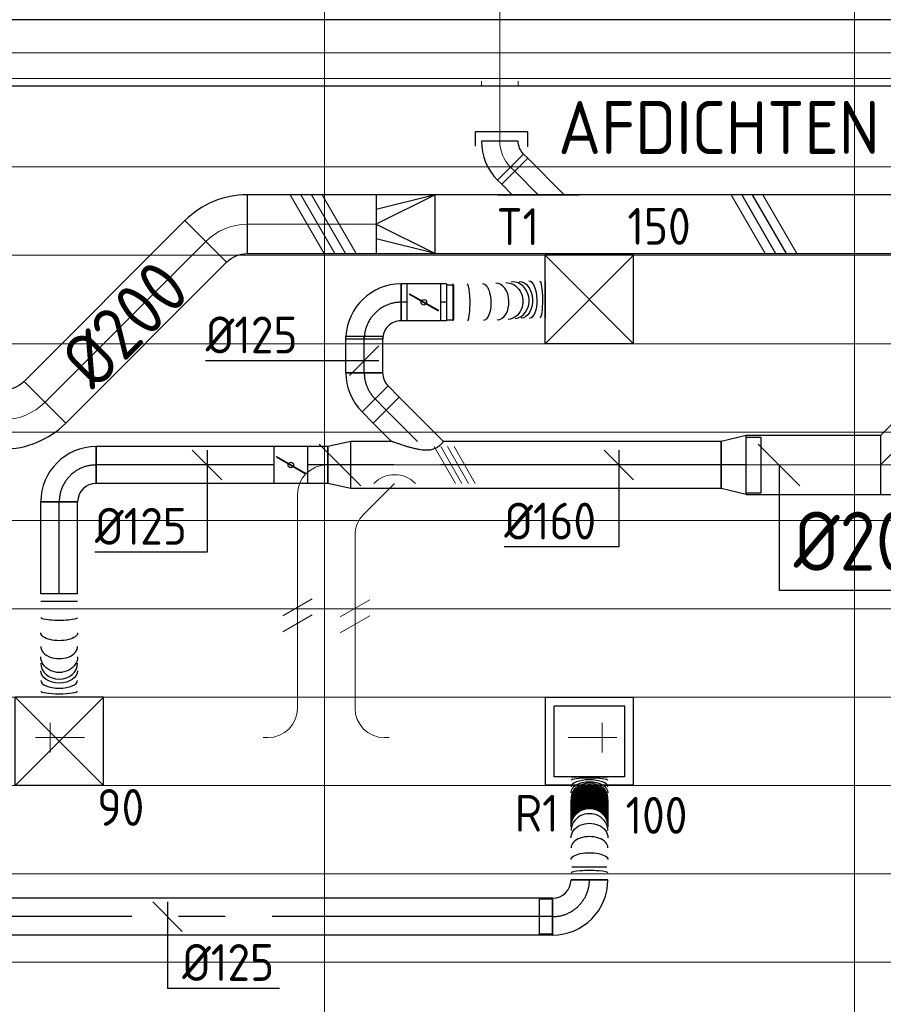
# Model space of a CAD drawing. Header units: millimetres. Extents: x -72412 to 16313, y -1015 to 52998.
# Tile 31 of 64: x -62158 to -59226, y 46487 to 49829. Entities that reach past the tile are written whole.
import ezdxf
from ezdxf.enums import TextEntityAlignment as Align

# ---------------------------------------------------------------- set-up
doc = ezdxf.new("R2010")
doc.units = ezdxf.units.MM
doc.header["$LTSCALE"] = 50
doc.linetypes.add('CENTER2', pattern=[28.575, 19.05, -3.175, 3.175, -3.175])
for name, color, linetype in [('4plfd', 254, 'Continuous'), ('WL570---_RETOUR', 100, 'Continuous'), ('WL570---_RETOUR_HL', 1, 'Continuous'), ('WL570---_RETOUR_RST', 3, 'Continuous'), ('WL570---_RETOUR_RST_HL', 1, 'Continuous'), ('WL570---_TOEVOER', 200, 'Continuous'), ('WL570---_TOEVOER_HL', 1, 'Continuous'), ('WL570---_TOEVOER_RST', 200, 'Continuous'), ('WL570---_TOEVOER_RST_HL', 1, 'Continuous'), ('WM570---_RETOUR', 2, 'Continuous'), ('WM570---_RETOUR_PR', 2, 'Continuous'), ('WM570---_RETOUR_RST_PR', 1, 'Continuous'), ('WM570---_TOEVOER', 2, 'Continuous'), ('WM570---_TOEVOER_PR', 2, 'Continuous'), ('WM570---_TOEVOER_RST_PR', 1, 'Continuous')]:
    doc.layers.add(name, color=color, linetype=linetype)
for name, color, linetype, lineweight in [('WL570---_BESTAAND-HARTLIJN', 161, 'Continuous', 0), ('WL570---_BESTAAND-MAATVOERING', 161, 'Continuous', 0), ('WL570---_BESTAAND-RETOUR', 140, 'Continuous', 0), ('WL570---_BESTAAND-TOEVOER', 180, 'Continuous', 0), ('WL570---_DEMONTEREN', 10, 'Continuous', 0)]:
    doc.layers.add(name, color=color, linetype=linetype, lineweight=lineweight)
doc.layers.get('WL570---_DEMONTEREN').off()
doc.styles.add('BURO-025', font='ISO96.shx', dxfattribs={"height": 125})
doc.styles.add('MAATVOERING', font='ISO')

# ---------------------------------------------------------------- blocks, each defined once
blk = doc.blocks.new('Groep-44')
at = {"color": 8, "linetype": 'Continuous', "lineweight": 13}
for p, q in [((-73154.9, 48099.1), (-11882.7, 48099.1)), ((-73154.9, 47799.1), (-11882.7, 47799.1)), ((-73154.9, 47499.1), (-11882.7, 47499.1)), ((-73154.9, 47199.1), (-11882.7, 47199.1)), ((-73154.9, 46899.1), (-11882.7, 46899.1)), ((-73154.9, 46599.1), (-11882.7, 46599.1)), ((-73154.9, 46299.1), (-11882.7, 46299.1)), ((-73154.9, 45999.1), (-11882.7, 45999.1)), ((-73154.9, 45699.1), (-11882.7, 45699.1)), ((-73154.9, 45399.1), (-11882.7, 45399.1)), ((-73154.9, 45099.1), (-11882.7, 45099.1))]:
    blk.add_line(p, q, dxfattribs=at)
blk = doc.blocks.new('Groep-50')
at = {"color": 8, "linetype": 'Continuous', "lineweight": 13}
for p, q in [((-63854.9, 50199.1), (-63854.9, 43299.1)), ((-62054.9, 50199.1), (-62054.9, 43299.1))]:
    blk.add_line(p, q, dxfattribs=at)
at = {"color": 8}
blk.add_blockref('Groep-44', (0, 0), dxfattribs=at)
blk = doc.blocks.new('Block plafond 5e verd')
at = {"layer": '4plfd'}
blk.add_blockref('Groep-50', (73304.9, -19149.1), dxfattribs=at)
blk = doc.blocks.new('KARO')
for p, q in [((1, 0.5), (0, 0.5)), ((0, -0.5), (1, -0.5))]:
    blk.add_line(p, q)
at = {"invisible_edges": 15}
blk.add_3dface([(0, 0.5), (0, -0.5), (1, -0.5), (1, 0.5)], dxfattribs=at)
at = {"layer": 'WL570---_BESTAAND-HARTLIJN'}
blk.add_line((0, 0), (1, 0), dxfattribs=at)
blk = doc.blocks.new('OSV1251000460G')
blk.add_lwpolyline([(0, -62.5), (46.7, -50), (46.7, 50), (0, 62.5)], close=True)
at = {"layer": 'WL570---_BESTAAND-HARTLIJN'}
blk.add_line((0, 0), (46.7, 0), dxfattribs=at)
blk = doc.blocks.new('OZA1250100045L')
blk.add_lwpolyline([(-70.7, 0), (-106.1, 35.4), (-35.4, 106.1), (70.7, 0)])
at = {"layer": 'WL570---_BESTAAND-HARTLIJN'}
blk.add_line((0, 0), (-70.7, 70.7), dxfattribs=at)
at = {"layer": 'WL570---_BESTAAND-TOEVOER'}
blk.add_arc((0, 70.7), 100, 225, 315, dxfattribs=at)
blk = doc.blocks.new('OBO10000045H')
blk.add_lwpolyline([(50, -41.4, 0.198912), (6.1, 64.6), (-64.6, -6.1, -0.198912), (-50, -41.4)], format="xyb", close=True)
at = {"invisible_edges": 15}
for points in [[(-61.7, -9.3), (14.9, 55), (6.1, 64.6), (-64.6, -6.1)], [(-59, -12.7), (22.9, 44.6), (14.9, 55), (-61.7, -9.3)], [(-56.7, -16.4), (29.9, 33.6), (22.9, 44.6), (-59, -12.7)], [(-54.7, -20.3), (35.9, 22), (29.9, 33.6), (-56.7, -16.4)], [(-53, -24.3), (41, 9.9), (35.9, 22), (-54.7, -20.3)], [(-51.7, -28.5), (44.9, -2.6), (41, 9.9), (-53, -24.3)], [(-50.8, -32.7), (47.7, -15.4), (44.9, -2.6), (-51.7, -28.5)], [(-50.2, -37.1), (49.4, -28.3), (47.7, -15.4), (-50.8, -32.7)], [(-50, -41.4), (50, -41.4), (49.4, -28.3), (-50.2, -37.1)]]:
    blk.add_3dface(points, dxfattribs=at)
at = {"layer": 'WL570---_BESTAAND-HARTLIJN'}
blk.add_arc((-100, -41.4), 100, 0, 45, dxfattribs=at)
blk = doc.blocks.new('MVLINE')
blk.add_line((35.4, -35.4), (-35.4, 35.4))
blk = doc.blocks.new('OBO10000090ZE')
blk.add_lwpolyline([(-50, 0), (50, 0), (50, 100, 1), (-50, 100)], format="xyb", close=True)
at = {"layer": 'WL570---_BESTAAND-HARTLIJN'}
for points in [[(0, 0), (0, 150)], [(-50, 100), (50, 100)]]:
    blk.add_lwpolyline(points, dxfattribs=at)
blk = doc.blocks.new('OBO10000090L')
blk.add_lwpolyline([(50, 0, 0.414214), (-100, 150), (-100, 50, -0.414214), (-50, 0)], format="xyb", close=True)
at = {"invisible_edges": 15}
for points in [[(-91.3, 49.2), (-74, 147.7), (-100, 150), (-100, 50)], [(-82.9, 47), (-48.7, 141), (-74, 147.7), (-91.3, 49.2)], [(-75, 43.3), (-25, 129.9), (-48.7, 141), (-82.9, 47)], [(-67.9, 38.3), (-3.6, 114.9), (-25, 129.9), (-75, 43.3)], [(-61.7, 32.1), (14.9, 96.4), (-3.6, 114.9), (-67.9, 38.3)], [(-56.7, 25), (29.9, 75), (14.9, 96.4), (-61.7, 32.1)], [(-53, 17.1), (41, 51.3), (29.9, 75), (-56.7, 25)], [(-50.8, 8.7), (47.7, 26), (41, 51.3), (-53, 17.1)], [(-50, 0), (50, 0), (47.7, 26), (-50.8, 8.7)]]:
    blk.add_3dface(points, dxfattribs=at)
at = {"layer": 'WL570---_BESTAAND-HARTLIJN'}
blk.add_arc((-100, 0), 100, 0, 90, dxfattribs=at)
blk = doc.blocks.new('OBO10000090R')
blk.add_lwpolyline([(150, -100, 0.414214), (0, 50), (0, -50, -0.414214), (50, -100)], format="xyb", close=True)
at = {"invisible_edges": 15}
for points in [[(8.7, -50.8), (26, 47.7), (0, 50), (0, -50)], [(17.1, -53), (51.3, 41), (26, 47.7), (8.7, -50.8)], [(25, -56.7), (75, 29.9), (51.3, 41), (17.1, -53)], [(32.1, -61.7), (96.4, 14.9), (75, 29.9), (25, -56.7)], [(38.3, -67.9), (114.9, -3.6), (96.4, 14.9), (32.1, -61.7)], [(43.3, -75), (129.9, -25), (114.9, -3.6), (38.3, -67.9)], [(47, -82.9), (141, -48.7), (129.9, -25), (43.3, -75)], [(49.2, -91.3), (147.7, -74), (141, -48.7), (47, -82.9)], [(50, -100), (150, -100), (147.7, -74), (49.2, -91.3)]]:
    blk.add_3dface(points, dxfattribs=at)
at = {"layer": 'WL570---_BESTAAND-HARTLIJN'}
blk.add_arc((0, -100), 100, 0, 90, dxfattribs=at)
blk = doc.blocks.new('VRO200200002002000H')
at = {"layer": 'WL570---_TOEVOER'}
for p, q in [((0, 100), (200, 50)), ((0, -100), (200, -50))]:
    blk.add_line(p, q, dxfattribs=at)
blk.add_lwpolyline([(0, 100), (0, -100), (200, -100), (200, 100)], close=True, dxfattribs=at)
blk.add_lwpolyline([(0, -100), (0, -100), (200, 0), (0, 100)], dxfattribs=at)
blk = doc.blocks.new('OTS20020020000H')
blk.add_lwpolyline([(-150, -100), (150, -100), (150, 100), (100, 150), (-100, 150), (-150, 100)], close=True)
at = {"layer": 'WL570---_BESTAAND-HARTLIJN'}
blk.add_line((-150, 0), (150, 0), dxfattribs=at)
at = {"layer": 'WL570---_BESTAAND-RETOUR'}
blk.add_lwpolyline([(-150, 0), (0, 150), (150, 0)], dxfattribs=at)
blk = doc.blocks.new('KARH')
for p, q in [((1, 0.5), (0, 0.5)), ((0, -0.5), (1, -0.5))]:
    blk.add_line(p, q)
at = {"invisible_edges": 15}
blk.add_3dface([(0, 0.5), (0, -0.5), (1, -0.5), (1, 0.5)], dxfattribs=at)
blk = doc.blocks.new('OSV20012501390G')
blk.add_lwpolyline([(0, -100), (140, -62.5), (140, 62.5), (0, 100)], close=True)
at = {"layer": 'WL570---_BESTAAND-HARTLIJN'}
blk.add_line((0, 0), (140, 0), dxfattribs=at)
blk = doc.blocks.new('OAF12500045L')
blk.add_line((-138.4, 0), (138.4, 0))
blk.add_lwpolyline([(-88.4, 0), (-123.7, 35.4), (-35.4, 123.7), (88.4, 0)])
at = {"layer": 'WL570---_BESTAAND-HARTLIJN'}
blk.add_line((-79.5, 79.5), (0, 0), dxfattribs=at)
blk = doc.blocks.new('OBO12500045H')
blk.add_lwpolyline([(62.5, -51.8, 0.198912), (7.6, 80.8), (-80.8, -7.6, -0.198912), (-62.5, -51.8)], format="xyb", close=True)
at = {"invisible_edges": 15}
for points in [[(-77.1, -11.6), (18.6, 68.7), (7.6, 80.8), (-80.8, -7.6)], [(-73.8, -15.9), (28.6, 55.8), (18.6, 68.7), (-77.1, -11.6)], [(-70.9, -20.5), (37.4, 42), (28.6, 55.8), (-73.8, -15.9)], [(-68.4, -25.4), (44.9, 27.5), (37.4, 42), (-70.9, -20.5)], [(-66.3, -30.4), (51.2, 12.4), (44.9, 27.5), (-68.4, -25.4)], [(-64.6, -35.6), (56.1, -3.2), (51.2, 12.4), (-66.3, -30.4)], [(-63.4, -40.9), (59.7, -19.2), (56.1, -3.2), (-64.6, -35.6)], [(-62.7, -46.3), (61.8, -35.4), (59.7, -19.2), (-63.4, -40.9)], [(-62.5, -51.8), (62.5, -51.8), (61.8, -35.4), (-62.7, -46.3)]]:
    blk.add_3dface(points, dxfattribs=at)
at = {"layer": 'WL570---_BESTAAND-HARTLIJN'}
blk.add_arc((-125, -51.8), 125, 0, 45, dxfattribs=at)
blk = doc.blocks.new('RB45DO')
blk.add_lwpolyline([(0.707107, 0.5), (0, 0.5), (0, -0.5), (0.707107, -0.5, 0.133256), (0.835518, -0.465158, 0.106756), (0.957107, -0.353553, 0.082828), (1.032249, -0.198077, 0.071352), (1.06066, 0, 0.071352), (1.032249, 0.198077, 0.082828), (0.957107, 0.353553, 0.106756), (0.835518, 0.465158, 0.133256)], format="xyb", close=True)
at = {"layer": 'WL570---_BESTAAND-HARTLIJN'}
blk.add_line((0, 0), (1.06066, 0), dxfattribs=at)
blk = doc.blocks.new('OBO12500045N')
at = {"xscale": 125, "yscale": 125, "zscale": 125}
blk.add_blockref('RB45DO', (0, 0), dxfattribs=at)
blk = doc.blocks.new('RB45UP')
blk.add_lwpolyline([(0, -0.5), (0.707107, -0.5), (0.707107, 0.5), (0, 0.5, -0.133256), (0.128411, 0.465158, -0.106756), (0.25, 0.353553, -0.082828), (0.325143, 0.198077, -0.071352), (0.353553, 0, -0.071352), (0.325143, -0.198077, -0.082828), (0.25, -0.353553, -0.106756), (0.128411, -0.465158, -0.133256)], format="xyb", close=True)
at = {"layer": 'WL570---_BESTAAND-HARTLIJN'}
blk.add_line((0, 0), (0.707107, 0), dxfattribs=at)
blk = doc.blocks.new('OBO12500045O')
at = {"xscale": 125, "yscale": 125, "zscale": 125}
blk.add_blockref('RB45UP', (0, 0), dxfattribs=at)
blk = doc.blocks.new('OBO20000045H')
blk.add_lwpolyline([(100, -82.8, 0.198912), (12.1, 129.3), (-129.3, -12.1, -0.198912), (-100, -82.8)], format="xyb", close=True)
at = {"invisible_edges": 15}
for points in [[(-123.4, -18.6), (29.8, 110), (12.1, 129.3), (-129.3, -12.1)], [(-118.1, -25.5), (45.7, 89.2), (29.8, 110), (-123.4, -18.6)], [(-113.4, -32.8), (59.8, 67.2), (45.7, 89.2), (-118.1, -25.5)], [(-109.4, -40.6), (71.9, 43.9), (59.8, 67.2), (-113.4, -32.8)], [(-106, -48.6), (81.9, 19.8), (71.9, 43.9), (-109.4, -40.6)], [(-103.4, -57), (89.8, -5.2), (81.9, 19.8), (-106, -48.6)], [(-101.5, -65.5), (95.4, -30.7), (89.8, -5.2), (-103.4, -57)], [(-100.4, -74.1), (98.9, -56.7), (95.4, -30.7), (-101.5, -65.5)], [(-100, -82.8), (100, -82.8), (98.9, -56.7), (-100.4, -74.1)]]:
    blk.add_3dface(points, dxfattribs=at)
at = {"layer": 'WL570---_BESTAAND-HARTLIJN'}
blk.add_arc((-200, -82.8), 200, 0, 45, dxfattribs=at)
blk = doc.blocks.new('UISO')
for p, q in [((0, 0.18), (1, 0.757)), ((0, 0), (1, 0.577))]:
    blk.add_line(p, q)
at = {"layer": 'WL570---_BESTAAND-TOEVOER'}
for p, q in [((0, 0.36), (1, 0.937)), ((0, -0.18), (1, 0.397))]:
    blk.add_line(p, q, dxfattribs=at)
blk = doc.blocks.new('*U277')
at = {"color": 0, "ltscale": 10}
for p, q in [((150, 150, -2500), (-150, 150, -2500)), ((-150, -150, -2500), (-150, 150, -2500)), ((150, -150, -2500), (-150, 150, -2500)), ((-150, -150, -2500), (150, 150, -2500)), ((150, -150, -2500), (150, 150, -2500)), ((150, -150, -2500), (-150, -150, -2500))]:
    blk.add_line(p, q, dxfattribs=at)
at = {"layer": 'WL570---_TOEVOER_RST_HL', "linetype": 'CENTER2'}
blk.add_circle((0, 0, -2500), 0.075, dxfattribs=at)
at = {"layer": 'WL570---_TOEVOER_RST', "color": 2, "style": 'BURO-025'}
for tag in ['MC', 'Q']:
    blk.add_attdef(tag, text='', height=125, dxfattribs=at).set_placement((0, 0), align=Align.MIDDLE)
at = {"layer": 'WM570---_TOEVOER_RST_PR', "color": 2, "style": 'BURO-025'}
blk.add_attdef('POSNR', text='', height=125, dxfattribs=at).set_placement((0, 0), align=Align.MIDDLE)
blk = doc.blocks.new('*U317')
at = {"color": 0, "ltscale": 10}
for p, q in [((0, 80, -2700), (1257.2, 80, -2700)), ((0, -80, -2700), (0, 80, -2700)), ((1257.2, 80, -2700), (1257.2, -80, -2700)), ((0, -80, -2700), (942.4, -80, -2700)), ((1119.2, -80, -2700), (1257.2, -80, -2700))]:
    blk.add_line(p, q, dxfattribs=at)
at = {"layer": 'WL570---_TOEVOER_HL', "linetype": 'CENTER2'}
blk.add_line((0, 0, -2700), (1257.2, 0, -2700), dxfattribs=at)
at = {"layer": 'WM570---_TOEVOER_PR', "color": 2, "style": 'BURO-025'}
blk.add_attdef('POSNR', text='', height=125, dxfattribs=at).set_placement((0, 0), align=Align.MIDDLE)
blk = doc.blocks.new('*U318')
at = {"color": 0, "ltscale": 10}
for p, q in [((0, 62.5, -2700), (53.9, 62.5, -2700)), ((0, -62.5, -2700), (0, 62.5, -2700)), ((53.9, 62.5, -2700), (53.9, -62.5, -2700)), ((0, -62.5, -2700), (53.9, -62.5, -2700))]:
    blk.add_line(p, q, dxfattribs=at)
at = {"layer": 'WL570---_TOEVOER_HL', "linetype": 'CENTER2'}
blk.add_line((0, 0, -2700), (53.9, 0, -2700), dxfattribs=at)
at = {"layer": 'WM570---_TOEVOER_PR', "color": 2, "style": 'BURO-025'}
blk.add_attdef('POSNR', text='', height=125, dxfattribs=at).set_placement((0, 0), align=Align.MIDDLE)
blk = doc.blocks.new('*U319')
at = {"color": 0, "ltscale": 10}
for p, q in [((-51.8, -62.5, -2700), (-51.8, 62.5, -2700)), ((80.8, 7.6, -2700), (-7.6, -80.8, -2700))]:
    blk.add_line(p, q, dxfattribs=at)
for radius in [187.6, 62.6]:
    blk.add_arc((-51.8, -125.1, -2700), radius, 45, 90, dxfattribs=at)
at = {"layer": 'WL570---_TOEVOER_HL', "linetype": 'CENTER2'}
blk.add_arc((-51.8, -125.1, -2700), 125.1, 45, 90, dxfattribs=at)
at = {"layer": 'WM570---_TOEVOER_PR', "color": 2, "style": 'BURO-025'}
blk.add_attdef('POSNR', text='', height=125, dxfattribs=at).set_placement((0, 0), align=Align.MIDDLE)
blk = doc.blocks.new('*U320')
at = {"color": 0, "ltscale": 10}
for p, q in [((0, 62.5, -2700), (123.9, 62.5, -2700)), ((0, -62.5, -2700), (0, 62.5, -2700)), ((123.9, 62.5, -2700), (123.9, -62.5, -2700)), ((0, -62.5, -2700), (123.9, -62.5, -2700))]:
    blk.add_line(p, q, dxfattribs=at)
at = {"layer": 'WL570---_TOEVOER_HL', "linetype": 'CENTER2'}
blk.add_line((0, 0, -2700), (123.9, 0, -2700), dxfattribs=at)
at = {"layer": 'WM570---_TOEVOER_PR', "color": 2, "style": 'BURO-025'}
blk.add_attdef('POSNR', text='', height=125, dxfattribs=at).set_placement((0, 0), align=Align.MIDDLE)
blk = doc.blocks.new('*U321')
at = {"color": 0, "ltscale": 10}
for p, q in [((0, 95, -2700), (-49.5, 95, -2700)), ((-49.5, -95, -2700), (-49.5, 95, -2700)), ((-49.5, -95, -2700), (-49.5, 95, -2700)), ((0, 100, -2700), (85.2, 80, -2700)), ((0, 100, -2700), (0, -100, -2700)), ((85.2, 80, -2700), (85.2, -80, -2700)), ((0, -95, -2700), (-49.5, -95, -2700)), ((0, -100, -2700), (85.2, -80, -2700))]:
    blk.add_line(p, q, dxfattribs=at)
at = {"layer": 'WL570---_TOEVOER_HL', "linetype": 'CENTER2'}
blk.add_line((0, 0, -2700), (85.2, 0, -2700), dxfattribs=at)
for centre in [(0, 0, -2700), (85.2, 0, -2700)]:
    blk.add_circle(centre, 0.075, dxfattribs=at)
at = {"layer": 'WM570---_TOEVOER_PR', "color": 2, "style": 'BURO-025'}
blk.add_attdef('POSNR', text='', height=125, dxfattribs=at).set_placement((0, 0), align=Align.MIDDLE)
blk = doc.blocks.new('*U322')
at = {"color": 0, "ltscale": 10}
for p, q in [((0, 88.4, -2700), (62.1, 150.4, -2700)), ((62.1, 150.4, -2700), (150.4, 62.1, -2700)), ((0, -88.4, -2700), (150.4, 62.1, -2700))]:
    blk.add_line(p, q, dxfattribs=at)
blk.add_spline([(-0.3, -88.2, -2700), (-1, -87.6, -2700), (-2.2, -86.6, -2700), (-3.9, -85.1, -2700), (-6, -83.3, -2700), (-8.4, -81, -2700), (-11.1, -78.2, -2700), (-14.1, -75, -2700), (-17.1, -71.2, -2700), (-20.1, -66.9, -2700), (-23, -61.9, -2700), (-25.5, -56.2, -2700), (-27.7, -49.8, -2700), (-29.2, -42.6, -2700), (-30, -34.4, -2700), (-30, -25.5, -2700), (-29.2, -15.8, -2700), (-27.7, -5.5, -2700), (-25.5, 5.1, -2700), (-23, 15.9, -2700), (-20.1, 26.6, -2700), (-17.1, 37, -2700), (-14.1, 46.8, -2700), (-11.1, 55.9, -2700), (-8.4, 64.1, -2700), (-6, 71.3, -2700), (-3.9, 77.3, -2700), (-2.2, 82.1, -2700), (-1, 85.6, -2700), (-0.3, 87.7, -2700), (0, 88.4, -2700)], degree=3, dxfattribs=at)
at = {"layer": 'WL570---_TOEVOER_HL', "linetype": 'CENTER2'}
blk.add_line((0, 0, -2700), (106.3, 106.3, -2700), dxfattribs=at)
at = {"layer": 'WM570---_TOEVOER_PR', "color": 2, "style": 'BURO-025'}
blk.add_attdef('POSNR', text='', height=125, dxfattribs=at).set_placement((0, 0), align=Align.MIDDLE)
blk = doc.blocks.new('*U323')
at = {"color": 0, "ltscale": 10}
for p, q in [((-62.5, 125, -2700), (62.5, 125, -2700)), ((-125, -62.5, -2700), (-125, 62.5, -2700))]:
    blk.add_line(p, q, dxfattribs=at)
for radius, end in [(62.5, 0), (187.5, 357.1233)]:
    blk.add_arc((-125, 125, -2700), radius, 270, end, dxfattribs=at)
at = {"layer": 'WL570---_TOEVOER_HL', "linetype": 'CENTER2'}
blk.add_arc((-125, 125, -2700), 125, 270, 0, dxfattribs=at)
at = {"layer": 'WM570---_TOEVOER_PR', "color": 2, "style": 'BURO-025'}
blk.add_attdef('POSNR', text='', height=125, dxfattribs=at).set_placement((0, 0), align=Align.MIDDLE)
blk = doc.blocks.new('*U324')
at = {"ltscale": 10}
for p, q in [((-77.3, 59.4, -2700), (-100.8, 59.4, -2700)), ((-100.8, -59.4, -2700), (-100.8, 59.4, -2700)), ((-56.4, 62.5, -2700), (56.4, 62.5, -2700)), ((-56.4, -62.5, -2700), (-56.4, 62.5, -2700)), ((56.4, 62.5, -2700), (56.4, -62.5, -2700)), ((-49.4, 27.3, -2700), (-48.4, 29.1, -2700)), ((48.4, -29.1, -2700), (-49.4, 27.3, -2700)), ((49.4, -27.3, -2700), (-48.4, 29.1, -2700)), ((48.4, -29.1, -2700), (49.4, -27.3, -2700)), ((-77.3, -59.4, -2700), (-100.8, -59.4, -2700)), ((-56.4, -62.5, -2700), (56.4, -62.5, -2700))]:
    blk.add_line(p, q, dxfattribs=at)
blk.add_circle((0, 0, -2700), 9.41, dxfattribs=at)
at = {"layer": 'WL570---_TOEVOER', "color": 2, "style": 'BURO-025'}
blk.add_attdef('I', text='', height=125, dxfattribs=at).set_placement((0, 0), align=Align.MIDDLE)
at = {"layer": 'WM570---_TOEVOER_PR', "color": 2, "style": 'BURO-025'}
blk.add_attdef('POSNR', text='', height=125, dxfattribs=at).set_placement((0, 0), align=Align.MIDDLE)
blk = doc.blocks.new('*U325')
at = {"color": 0, "ltscale": 10}
for p, q in [((0, 62.5, -2700), (20.9, 62.5, -2700)), ((20.9, 62.5, -2700), (20.9, -62.5, -2700)), ((0, -62.5, -2700), (20.9, -62.5, -2700))]:
    blk.add_line(p, q, dxfattribs=at)
at = {"layer": 'WL570---_TOEVOER_HL', "linetype": 'CENTER2'}
blk.add_line((0, 0, -2700), (20.9, 0, -2700), dxfattribs=at)
at = {"layer": 'WM570---_TOEVOER_PR', "color": 2, "style": 'BURO-025'}
blk.add_attdef('POSNR', text='', height=125, dxfattribs=at).set_placement((0, 0), align=Align.MIDDLE)
blk = doc.blocks.new('*U326')
at = {"color": 0, "ltscale": 10}
for p, q in [((0, 80, -2700), (78.2, 62.5, -2700)), ((0, 80, -2700), (0, -80, -2700)), ((78.2, 62.5, -2700), (78.2, -62.5, -2700)), ((0, -80, -2700), (78.2, -62.5, -2700))]:
    blk.add_line(p, q, dxfattribs=at)
at = {"layer": 'WL570---_TOEVOER_HL', "linetype": 'CENTER2'}
blk.add_line((0, 0, -2700), (78.2, 0, -2700), dxfattribs=at)
for centre in [(0, 0, -2700), (78.2, 0, -2700)]:
    blk.add_circle(centre, 0.075, dxfattribs=at)
at = {"layer": 'WM570---_TOEVOER_PR', "color": 2, "style": 'BURO-025'}
blk.add_attdef('POSNR', text='', height=125, dxfattribs=at).set_placement((0, 0), align=Align.MIDDLE)
blk = doc.blocks.new('*U327')
at = {"color": 0, "ltscale": 10}
for p, q in [((-125, -62.5, -2700), (-125, 62.5, -2700)), ((62.5, -125, -2700), (-62.5, -125, -2700))]:
    blk.add_line(p, q, dxfattribs=at)
for radius in [187.5, 62.5]:
    blk.add_arc((-125, -125, -2700), radius, 0, 90, dxfattribs=at)
at = {"layer": 'WL570---_TOEVOER_HL', "linetype": 'CENTER2'}
blk.add_arc((-125, -125, -2700), 125, 0, 90, dxfattribs=at)
at = {"layer": 'WM570---_TOEVOER_PR', "color": 2, "style": 'BURO-025'}
blk.add_attdef('POSNR', text='', height=125, dxfattribs=at).set_placement((0, 0), align=Align.MIDDLE)
blk = doc.blocks.new('*U328')
at = {"color": 0, "ltscale": 10}
for p, q in [((0, 62.5, -2700), (69.1, 62.5, -2700)), ((0, -62.5, -2700), (0, 62.5, -2700)), ((0, -62.5, -2700), (69.1, -62.5, -2700))]:
    blk.add_line(p, q, dxfattribs=at)
at = {"layer": 'WL570---_TOEVOER_HL', "linetype": 'CENTER2'}
blk.add_line((0, 0, -2700), (69.1, 0, -2700), dxfattribs=at)
at = {"layer": 'WM570---_TOEVOER_PR', "color": 2, "style": 'BURO-025'}
blk.add_attdef('POSNR', text='', height=125, dxfattribs=at).set_placement((0, 0), align=Align.MIDDLE)
blk = doc.blocks.new('*U329')
at = {"ltscale": 10}
for p, q in [((-56.4, 62.5, -2700), (56.4, 62.5, -2700)), ((-56.4, -62.5, -2700), (-56.4, 62.5, -2700)), ((56.4, 62.5, -2700), (56.4, -62.5, -2700)), ((-49.4, 27.3, -2700), (-48.4, 29.1, -2700)), ((48.4, -29.1, -2700), (-49.4, 27.3, -2700)), ((49.4, -27.3, -2700), (-48.4, 29.1, -2700)), ((48.4, -29.1, -2700), (49.4, -27.3, -2700)), ((-56.4, -62.5, -2700), (56.4, -62.5, -2700))]:
    blk.add_line(p, q, dxfattribs=at)
blk.add_circle((0, 0, -2700), 9.41, dxfattribs=at)
at = {"layer": 'WL570---_TOEVOER', "color": 2, "style": 'BURO-025'}
blk.add_attdef('I', text='', height=125, dxfattribs=at).set_placement((0, 0), align=Align.MIDDLE)
at = {"layer": 'WM570---_TOEVOER_PR', "color": 2, "style": 'BURO-025'}
blk.add_attdef('POSNR', text='', height=125, dxfattribs=at).set_placement((0, 0), align=Align.MIDDLE)
blk = doc.blocks.new('*U330')
at = {"color": 0, "ltscale": 10}
for p, q in [((0, 62.5, -2700), (605, 62.5, -2700)), ((605, 62.5, -2700), (605, -62.5, -2700)), ((0, -62.5, -2700), (605, -62.5, -2700))]:
    blk.add_line(p, q, dxfattribs=at)
at = {"layer": 'WL570---_TOEVOER_HL', "linetype": 'CENTER2'}
blk.add_line((0, 0, -2700), (605, 0, -2700), dxfattribs=at)
at = {"layer": 'WM570---_TOEVOER_PR', "color": 2, "style": 'BURO-025'}
blk.add_attdef('POSNR', text='', height=125, dxfattribs=at).set_placement((0, 0), align=Align.MIDDLE)
blk = doc.blocks.new('*U331')
at = {"color": 0, "ltscale": 10}
for p, q in [((0, 62.5, -2700), (312.2, 62.5, -2700)), ((0, -62.5, -2700), (0, 62.5, -2700)), ((312.2, 62.5, -2700), (312.2, -62.5, -2700)), ((0, -62.5, -2700), (312.2, -62.5, -2700))]:
    blk.add_line(p, q, dxfattribs=at)
at = {"layer": 'WL570---_TOEVOER_HL', "linetype": 'CENTER2'}
blk.add_line((0, 0, -2700), (312.2, 0, -2700), dxfattribs=at)
at = {"layer": 'WM570---_TOEVOER_PR', "color": 2, "style": 'BURO-025'}
blk.add_attdef('POSNR', text='', height=125, dxfattribs=at).set_placement((0, 0), align=Align.MIDDLE)
blk = doc.blocks.new('*U332')
at = {"color": 0, "ltscale": 10}
for p, q in [((0, 62.5, -2700), (0, -62.5, -2700)), ((26.5, 62.5, -2700), (26.5, -62.5, -2700)), ((350.9, 62.5, -2700), (350.9, -62.5, -2700))]:
    blk.add_line(p, q, dxfattribs=at)
for centre, major_axis, ratio, start_param, end_param in [((80.3, 0, -2700), (0, -62.5), 0.145697, 0, 3.141593), ((178.4, 0, -2700), (0, -62.5), 0.668921, 0, 3.141593), ((235.8, 0, -2700), (0, 62.5), 0.857248, 3.141593, 6.283185), ((293.8, 0, -2700), (0, 62.5), 0.424976, 3.141593, 6.283185)]:
    blk.add_ellipse(centre, major_axis=major_axis, ratio=ratio, start_param=start_param, end_param=end_param, dxfattribs=at)
at = {"color": 0, "ltscale": 10, "extrusion": (0, 0, -1)}
for centre, major_axis, ratio, start_param, end_param in [((132.6, 0, -2700), (0, 62.5), 0.424976, 0, 3.141593), ((213.7, 0, -2700), (0, 62.5), 0.857248, 0, 3.141593), ((261.1, 0, -2700), (0, -62.5), 0.668921, 3.141593, 6.283185), ((331.3, 0, -2700), (0, -62.5), 0.145697, 3.141593, 6.283185)]:
    blk.add_ellipse(centre, major_axis=major_axis, ratio=ratio, start_param=start_param, end_param=end_param, dxfattribs=at)
at = {"layer": 'WM570---_TOEVOER_PR', "color": 2, "style": 'BURO-025'}
blk.add_attdef('POSNR', text='', height=125, dxfattribs=at).set_placement((0, 0), align=Align.MIDDLE)
blk = doc.blocks.new('*U333')
at = {"color": 0, "ltscale": 10}
for p, q in [((0, 62.5, -2700), (20.9, 62.5, -2700)), ((0, -62.5, -2700), (0, 62.5, -2700)), ((0, -62.5, -2700), (20.9, -62.5, -2700))]:
    blk.add_line(p, q, dxfattribs=at)
at = {"layer": 'WL570---_TOEVOER_HL', "linetype": 'CENTER2'}
blk.add_line((0, 0, -2700), (20.9, 0, -2700), dxfattribs=at)
at = {"layer": 'WM570---_TOEVOER_PR', "color": 2, "style": 'BURO-025'}
blk.add_attdef('POSNR', text='', height=125, dxfattribs=at).set_placement((0, 0), align=Align.MIDDLE)
blk = doc.blocks.new('*U334')
at = {"color": 0, "ltscale": 10}
for p, q in [((222, 69, -2700), (219.4, 68.7, -2700)), ((334.8, 71.9, -2700), (334.8, -53.1, -2700)), ((0, 62.5, -2700), (0, -62.5, -2700)), ((21.3, 62.5, -2700), (21.3, -62.5, -2700)), ((171.9, -60.3, -2700), (172.7, -60.2, -2700))]:
    blk.add_line(p, q, dxfattribs=at)
at = {"color": 0, "ltscale": 10, "extrusion": (0, 0, -1)}
for centre, major_axis, ratio, start_param, end_param in [((204.8, 4.2, -2700), (-5.3, 62.3), 0.86447, 0.023793, 3.165386), ((249.6, 7.9, -2700), (2.8, -62.4), 0.676547, 3.132919, 6.274511), ((316.2, 9.4, -2700), (0.4, -62.5), 0.147753, 3.140543, 6.282135), ((123.4, 0.8, -2700), (-1.4, 62.5), 0.4306, 0.003675, 3.145268)]:
    blk.add_ellipse(centre, major_axis=major_axis, ratio=ratio, start_param=start_param, end_param=end_param, dxfattribs=at)
at = {"color": 0, "ltscale": 10}
for centre, major_axis, ratio, start_param, end_param in [((226, 6.6, -2700), (-5.3, 62.3), 0.86447, 3.165386, 6.259392), ((280.6, 8.9, -2700), (-1.4, 62.5), 0.4306, 3.137918, 6.27951), ((70.3, 0, -2700), (0.4, -62.5), 0.147753, 0.00105, 3.142643), ((169.5, 2.2, -2700), (2.8, -62.4), 0.676547, 0.008674, 3.132919)]:
    blk.add_ellipse(centre, major_axis=major_axis, ratio=ratio, start_param=start_param, end_param=end_param, dxfattribs=at)
at = {"layer": 'WM570---_TOEVOER_PR', "color": 2, "style": 'BURO-025'}
blk.add_attdef('POSNR', text='', height=125, dxfattribs=at).set_placement((0, 0), align=Align.MIDDLE)
blk = doc.blocks.new('*U335')
at = {"layer": 'WM570---_TOEVOER', "color": 0, "ltscale": 10}
for p, q in [((50, -50), (-50, 50)), ((0, 50), (0, -278)), ((0, -278), (-389.3, -278))]:
    blk.add_line(p, q, dxfattribs=at)
at = {"layer": 'WM570---_TOEVOER', "color": 0, "style": 'BURO-025'}
blk.add_text('%%c160', height=125, dxfattribs=at).set_placement((-389.3, -253))
blk = doc.blocks.new('*U336')
at = {"layer": 'WM570---_TOEVOER', "color": 0, "ltscale": 10}
for p, q in [((50, -50), (-50, 50)), ((0, 50), (0, -295.7)), ((0, -295.7), (-380.4, -295.7))]:
    blk.add_line(p, q, dxfattribs=at)
at = {"layer": 'WM570---_TOEVOER', "color": 0, "style": 'BURO-025'}
blk.add_text('%%c125', height=125, dxfattribs=at).set_placement((-380.4, -270.7))
blk = doc.blocks.new('*U337')
at = {"layer": 'WM570---_TOEVOER', "color": 0, "ltscale": 10}
for p, q in [((-50, -50), (50, 50)), ((50, 0), (-538.5, 0))]:
    blk.add_line(p, q, dxfattribs=at)
at = {"layer": 'WM570---_TOEVOER', "color": 0, "style": 'BURO-025'}
blk.add_text('%%c125', height=125, dxfattribs=at).set_placement((-538.5, 25))
blk = doc.blocks.new('*U472')
at = {"color": 0, "ltscale": 10}
for p, q in [((149, 149, -150), (-149, 149, -150)), ((-149, -149, -150), (-149, 149, -150)), ((149, -149, -150), (149, 149, -150)), ((120, 120, -150), (-120, 120, -150)), ((-120, -120, -150), (-120, 120, -150)), ((120, -120, -150), (120, 120, -150)), ((120, -120, -150), (-120, -120, -150)), ((149, -149, -150), (-149, -149, -150))]:
    blk.add_line(p, q, dxfattribs=at)
at = {"layer": 'WL570---_RETOUR_RST_HL', "linetype": 'CENTER2'}
blk.add_circle((0, 0, -150), 0.075, dxfattribs=at)
at = {"layer": 'WL570---_RETOUR_RST', "color": 2, "style": 'BURO-025'}
for tag in ['MC', 'Q']:
    blk.add_attdef(tag, text='', height=125, dxfattribs=at).set_placement((0, 0), align=Align.MIDDLE)
at = {"layer": 'WM570---_RETOUR_RST_PR', "color": 2, "style": 'BURO-025'}
blk.add_attdef('POSNR', text='', height=125, dxfattribs=at).set_placement((0, 0), align=Align.MIDDLE)
blk = doc.blocks.new('*U490')
at = {"color": 0, "ltscale": 10}
for p, q in [((0, 62.5, -2700), (2136.9, 62.5, -2700)), ((0, -62.5, -2700), (0, 62.5, -2700)), ((2136.9, 62.5, -2700), (2136.9, -62.5, -2700)), ((0, -62.5, -2700), (2136.9, -62.5, -2700))]:
    blk.add_line(p, q, dxfattribs=at)
at = {"layer": 'WL570---_RETOUR_HL', "linetype": 'CENTER2'}
blk.add_line((0, 0, -2700), (2136.9, 0, -2700), dxfattribs=at)
at = {"layer": 'WM570---_RETOUR_PR', "color": 2, "style": 'BURO-025'}
blk.add_attdef('POSNR', text='', height=125, dxfattribs=at).set_placement((0, 0), align=Align.MIDDLE)
blk = doc.blocks.new('*U491')
at = {"layer": 'WM570---_RETOUR', "color": 0, "ltscale": 10}
for p, q in [((50, -50), (-50, 50)), ((0, 50), (0, -243.2)), ((0, -243.2), (380.4, -243.2))]:
    blk.add_line(p, q, dxfattribs=at)
at = {"layer": 'WM570---_RETOUR', "color": 0, "style": 'BURO-025'}
blk.add_text('%%c125', height=125, dxfattribs=at).set_placement((50, -218.2))
blk = doc.blocks.new('*U495')
at = {"color": 0, "ltscale": 10}
for p, q in [((-169.3, -59.375, -2700), (-169.3, 59.375, -2700)), ((-125, -62.5, -2700), (-125, 62.5, -2700)), ((62.5, -125, -2700), (-62.5, -125, -2700)), ((-59.375, -125, -2700), (-59.375, -169.3, -2700)), ((59.375, -125, -2700), (-59.375, -125, -2700)), ((59.375, -125, -2700), (59.375, -169.3, -2700)), ((59.375, -169.3, -2700), (-59.375, -169.3, -2700))]:
    blk.add_line(p, q, dxfattribs=at)
for radius in [187.5, 62.5]:
    blk.add_arc((-125, -125, -2700), radius, 0, 90, dxfattribs=at)
at = {"layer": 'WL570---_RETOUR_HL', "linetype": 'CENTER2'}
blk.add_arc((-125, -125, -2700), 125, 0, 90, dxfattribs=at)
at = {"layer": 'WM570---_RETOUR_PR', "color": 2, "style": 'BURO-025'}
blk.add_attdef('POSNR', text='', height=125, dxfattribs=at).set_placement((0, 0), align=Align.MIDDLE)
blk = doc.blocks.new('*U496')
at = {"color": 0, "ltscale": 10}
for p, q in [((0, -62.5, -2700), (0, 62.5, -2700)), ((349.9, 62.5, -2700), (349.9, -62.5, -2700))]:
    blk.add_line(p, q, dxfattribs=at)
for centre, major_axis, ratio, start_param, end_param in [((23.3, 0, -2700), (0, -62.5), 0.128747, 0, 3.141593), ((109, 0, -2700), (0, -62.5), 0.602296, 0, 3.141593), ((166.8, 0, -2700), (0, -62.5), 0.921276, 0, 3.141593), ((259.8, 0, -2700), (0, 62.5), 0.994999, 3.141593, 6.283185), ((278.6, 0, -2700), (0, 62.5), 0.787466, 3.141593, 6.283185), ((315.7, 0, -2700), (0, 62.5), 0.377843, 3.141593, 6.283185)]:
    blk.add_ellipse(centre, major_axis=major_axis, ratio=ratio, start_param=start_param, end_param=end_param, dxfattribs=at)
at = {"color": 0, "ltscale": 10, "extrusion": (0, 0, -1)}
for centre, major_axis, ratio, start_param, end_param in [((68.4, 0, -2700), (0, 62.5), 0.377843, 0, 3.141593), ((142.6, 0, -2700), (0, 62.5), 0.787466, 0, 3.141593), ((180.1, 0, -2700), (0, 62.5), 0.994999, 0, 3.141593), ((181.7, 0, -2700), (0, 62.5), 0.999412, 0, 3.141593), ((183.1, 0, -2700), (0, 62.5), 0.999412, 0, 3.141593), ((184.6, 0, -2700), (0, 62.5), 0.999412, 0, 3.141593), ((186, 0, -2700), (0, 62.5), 0.999412, 0, 3.141593), ((187.5, 0, -2700), (0, 62.5), 0.999412, 0, 3.141593), ((188.9, 0, -2700), (0, 62.5), 0.999412, 0, 3.141593), ((190.4, 0, -2700), (0, 62.5), 0.999412, 0, 3.141593), ((191.8, 0, -2700), (0, 62.5), 0.999412, 0, 3.141593), ((193.3, 0, -2700), (0, 62.5), 0.999412, 0, 3.141593), ((194.7, 0, -2700), (0, 62.5), 0.999412, 0, 3.141593), ((196.2, 0, -2700), (0, 62.5), 0.999412, 0, 3.141593), ((197.6, 0, -2700), (0, 62.5), 0.999412, 0, 3.141593), ((199.1, 0, -2700), (0, 62.5), 0.999412, 0, 3.141593), ((200.5, 0, -2700), (0, 62.5), 0.999412, 0, 3.141593), ((202, 0, -2700), (0, 62.5), 0.999412, 0, 3.141593), ((203.5, 0, -2700), (0, 62.5), 0.999412, 0, 3.141593), ((204.9, 0, -2700), (0, 62.5), 0.999412, 0, 3.141593), ((206.4, 0, -2700), (0, 62.5), 0.999412, 0, 3.141593), ((207.8, 0, -2700), (0, 62.5), 0.999412, 0, 3.141593), ((209.3, 0, -2700), (0, 62.5), 0.999412, 0, 3.141593), ((210.7, 0, -2700), (0, 62.5), 0.999412, 0, 3.141593), ((212.2, 0, -2700), (0, 62.5), 0.999412, 0, 3.141593), ((213.6, 0, -2700), (0, 62.5), 0.999412, 0, 3.141593), ((215.1, 0, -2700), (0, 62.5), 0.999412, 0, 3.141593), ((216.5, 0, -2700), (0, 62.5), 0.999412, 0, 3.141593), ((218, 0, -2700), (0, 62.5), 0.999412, 0, 3.141593), ((219.4, 0, -2700), (0, 62.5), 0.999412, 0, 3.141593), ((220.9, 0, -2700), (0, 62.5), 0.999412, 0, 3.141593), ((222.3, 0, -2700), (0, 62.5), 0.999412, 0, 3.141593), ((223.8, 0, -2700), (0, 62.5), 0.999412, 0, 3.141593), ((225.3, 0, -2700), (0, 62.5), 0.999412, 0, 3.141593), ((226.7, 0, -2700), (0, 62.5), 0.999412, 0, 3.141593), ((228.2, 0, -2700), (0, 62.5), 0.999412, 0, 3.141593), ((229.6, 0, -2700), (0, 62.5), 0.999412, 0, 3.141593), ((231.1, 0, -2700), (0, 62.5), 0.999412, 0, 3.141593), ((232.5, 0, -2700), (0, 62.5), 0.999412, 0, 3.141593), ((234, 0, -2700), (0, 62.5), 0.999412, 0, 3.141593), ((235.4, 0, -2700), (0, 62.5), 0.999412, 0, 3.141593), ((236.9, 0, -2700), (0, 62.5), 0.999412, 0, 3.141593), ((238.3, 0, -2700), (0, 62.5), 0.999412, 0, 3.141593), ((239.8, 0, -2700), (0, 62.5), 0.999412, 0, 3.141593), ((241.2, 0, -2700), (0, 62.5), 0.999412, 0, 3.141593), ((242.7, 0, -2700), (0, 62.5), 0.999412, 0, 3.141593), ((244.1, 0, -2700), (0, 62.5), 0.999412, 0, 3.141593), ((245.6, 0, -2700), (0, 62.5), 0.999412, 0, 3.141593), ((247.1, 0, -2700), (0, 62.5), 0.999412, 0, 3.141593), ((248.5, 0, -2700), (0, 62.5), 0.999412, 0, 3.141593), ((250, 0, -2700), (0, 62.5), 0.999412, 0, 3.141593), ((251.4, 0, -2700), (0, 62.5), 0.999412, 0, 3.141593), ((252.9, 0, -2700), (0, 62.5), 0.999412, 0, 3.141593), ((254.3, 0, -2700), (0, 62.5), 0.999412, 0, 3.141593), ((255.8, 0, -2700), (0, 62.5), 0.999412, 0, 3.141593), ((257.2, 0, -2700), (0, 62.5), 0.999412, 0, 3.141593), ((258.7, 0, -2700), (0, 62.5), 0.999412, 0, 3.141593), ((266.5, 0, -2700), (0, -62.5), 0.921276, 3.141593, 6.283185), ((295.4, 0, -2700), (0, -62.5), 0.602296, 3.141593, 6.283185), ((338.2, 0, -2700), (0, -62.5), 0.128747, 3.141593, 6.283185)]:
    blk.add_ellipse(centre, major_axis=major_axis, ratio=ratio, start_param=start_param, end_param=end_param, dxfattribs=at)
at = {"layer": 'WM570---_RETOUR_PR', "color": 2, "style": 'BURO-025'}
blk.add_attdef('POSNR', text='', height=125, dxfattribs=at).set_placement((0, 0), align=Align.MIDDLE)

msp = doc.modelspace()

# ---------------------------------------------------------------- linework, layer by layer
at = {"layer": 'WL570---_TOEVOER'}
for p, q in [((-60433.3, 49448.6), (-60611.9, 49448.6)), ((-60611.9, 49448.6), (-60611.9, 49399.3)), ((-60433.3, 49397), (-60433.3, 49448.6))]:
    msp.add_line(p, q, dxfattribs=at)
at = {"layer": 'WM570---_TOEVOER'}
msp.add_lwpolyline([(-59580, 48317.3), (-59580, 47892), (-58911, 47892)], dxfattribs=at)

# ---------------------------------------------------------------- block references
at = {"layer": 'WL570---_BESTAAND-MAATVOERING', "xscale": 2, "yscale": 2, "zscale": 2}
msp.add_blockref('MVLINE', (-61070.9, 48317.3), dxfattribs=at)
at = {"layer": 'WL570---_BESTAAND-TOEVOER'}
for name, p, xscale, yscale, zscale, rotation in [('KARO', (-60527.9, 49620.5), 16.66111595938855, 125, 125, 270), ('KARO', (-60491.2, 49328.6), 20.32276253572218, 125, 125, 315.0000000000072), ('UISO', (-61203.4, 49234.7), 200, 200, 200, 270), ('UISO', (-60633.8, 48254.8), 125, 125, 125, 90)]:
    msp.add_blockref(name, p, dxfattribs=dict(at, xscale=xscale, yscale=yscale, zscale=zscale, rotation=rotation))
at = {"layer": 'WL570---_DEMONTEREN'}
for p, xscale, yscale, zscale, rotation in [((-60527.9, 50057.2), 228.3295795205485, 125, 125, 270), ((-60527.9, 49828.9), 225.01605862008, 125, 125, 270), ((-60527.9, 49530.3), 26.77669529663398, 125, 125, 270), ((-61033.4, 48317.3), 81.35467099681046, 100, 100, 180), ((-59831, 48317.3), 1155.387707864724, 125, 125, 180), ((-61214.8, 47491.8), 723.7518854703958, 100, 100, 90), ((-60990.2, 48149.5), -48.98494323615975, 100, 100, 224.9999999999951), ((-61019.5, 47491.8), 586.9581966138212, 100, 100, 90)]:
    msp.add_blockref('KARO', p, dxfattribs=dict(at, xscale=xscale, yscale=yscale, zscale=zscale, rotation=rotation))
for name, p, rotation in [('OBO12500045O', (-60527.9, 49532.1), 90), ('OBO12500045N', (-60527.9, 49417), 90), ('OSV20012501390G', (-59691.1, 48317.3), 180.000000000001), ('OBO10000090R', (-61214.8, 48217.3), 90), ('OBO10000090L', (-61314.8, 47391.8), 269.999999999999), ('OBO10000090ZE', (-61954.1, 47391.8), 89.99999999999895)]:
    msp.add_blockref(name, p, dxfattribs=dict(at, rotation=rotation))
at = {"layer": 'WL570---_DEMONTEREN', "xscale": -1}
for name, p in [('OSV1251000460G', (-60986.4, 48317.3)), ('OBO10000045H', (-61019.5, 48120.2))]:
    msp.add_blockref(name, p, dxfattribs=at)
for name, p, rotation in [('OZA1250100045L', (-60884.9, 48254.8), 180), ('OBO10000090L', (-60919.5, 47391.8), 90.00000000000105), ('OBO10000090ZE', (-60280.2, 47391.8), 270.000000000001)]:
    msp.add_blockref(name, p, dxfattribs=dict(at, rotation=rotation))
at = {"layer": 'WL570---_DEMONTEREN', "yscale": 100, "zscale": 100}
for name, p, xscale in [('UISO', (-61264.8, 47769.3), 100), ('UISO', (-61069.5, 47766), 100), ('KARO', (-61954.1, 47391.8), 16.03765465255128), ('KARO', (-61331, 47391.8), 16.2227493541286), ('KARO', (-60903.3, 47391.8), -16.2227493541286), ('KARO', (-60280.2, 47391.8), -16.03765465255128)]:
    msp.add_blockref(name, p, dxfattribs=dict(at, xscale=xscale))
at = {"layer": 'WL570---_RETOUR', "xscale": 5646.827396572, "yscale": 224, "zscale": 224}
msp.add_blockref('KARO', (-63117.2, 49716.9), dxfattribs=at)
at = {"layer": 'WL570---_RETOUR'}
ref = msp.add_blockref('*U472', (-60223.6, 47379.1, 150), dxfattribs=at)
ref.add_attrib('Q', '100', dxfattribs={"layer": 'WL570---_RETOUR_RST', "color": 2, "height": 125, "style": 'BURO-025'}).set_placement((-59996, 47128), align=Align.MIDDLE)
ref.add_attrib('MC', 'R1', dxfattribs={"layer": 'WL570---_RETOUR_RST', "color": 2, "height": 125, "style": 'BURO-025'}).set_placement((-60402.5, 47135.1), align=Align.MIDDLE)
for name, p, rotation in [('*U496', (-60223.6, 46909.2, 2700), 90), ('*U495', (-60223.6, 46784.2, 2700), 270), ('*U490', (-60348.6, 46784.2, 2700), 180)]:
    msp.add_blockref(name, p, dxfattribs=dict(at, rotation=rotation))
at = {"layer": 'WL570---_TOEVOER'}
for name, p in [('Block plafond 5e verd', (-70573.6, 20679.1)), ('OAF12500045L', (-60397.3, 49234.7)), ('*U334', (-60708.5, 48869.7, 2700)), ('OTS20020020000H', (-59085.8, 48317.3))]:
    msp.add_blockref(name, p, dxfattribs=at)
for name, p, rotation in [('OBO12500045H', (-60527.9, 49365.2), 180), ('OBO20000045H', (-61467.7, 49134.7), 90), ('VRO200200002002000H', (-60747.5, 49134.7), 180.000000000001), ('*U323', (-60988.1, 48869.7, 2700), 180), ('*U325', (-60842.2, 48869.7, 2700), 180), ('*U324', (-60785.8, 48869.7, 2700), 180), ('*U333', (-60708.5, 48869.7, 2700), 180), ('*U320', (-60988.1, 48630.2, 2700), 90), ('*U319', (-60988.1, 48578.4, 2700), 135), ('OBO20000045H', (-62131, 48471.4), 270), ('*U318', (-60913.3, 48503.6, 2700), 135), ('*U322', (-60807.1, 48397.3, 2700), 90), ('*U326', (-61033.4, 48317.3, 2700), 180), ('*U317', (-59776.3, 48317.3, 2700), 180), ('*U321', (-59691.1, 48317.3, 2700), 180), ('*U327', (-62023.6, 48317.3, 2700), 90), ('*U330', (-61293.7, 48317.3, 2700), 180), ('*U329', (-61237.2, 48317.3, 2700), 180), ('*U328', (-61111.6, 48317.3, 2700), 180), ('*U331', (-62023.6, 47880.1, 2700), 90), ('*U332', (-62023.6, 47880.1, 2700), 270)]:
    msp.add_blockref(name, p, dxfattribs=dict(at, rotation=rotation))
at = {"layer": 'WL570---_TOEVOER', "yscale": 200, "zscale": 200}
for name, p, xscale, rotation in [('KARO', (-60947.5, 49134.7), 437.3637253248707, 180), ('KARH', (-58293.2, 49134.7), 2454.234056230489, 180), ('UISO', (-59706.8, 49234.7), 200, 270), ('KARO', (-61526.2, 49076.1), 772.377755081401, 224.9999999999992)]:
    msp.add_blockref(name, p, dxfattribs=dict(at, xscale=xscale, rotation=rotation))
at = {"layer": 'WL570---_TOEVOER'}
ref = msp.add_blockref('*U277', (-60223.7, 48879.1, 2500), dxfattribs=at)
ref.add_attrib('Q', '150', (-60094.8, 49065), dxfattribs={"layer": 'WL570---_TOEVOER_RST', "color": 2, "height": 125, "style": 'BURO-025'})
ref.add_attrib('MC', 'T1', (-60539, 49063.8), dxfattribs={"layer": 'WL570---_TOEVOER_RST', "color": 2, "height": 125, "style": 'BURO-025'})
at = {"layer": 'WL570---_TOEVOER', "xscale": 455.1940389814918, "yscale": 200, "zscale": 200}
msp.add_blockref('KARO', (-59691.1, 48317.3), dxfattribs=at)
at = {"layer": 'WL570---_TOEVOER'}
ref = msp.add_blockref('*U277', (-62023.6, 47379.2, 2500), dxfattribs=at)
ref.add_attrib('Q', '90', (-61894.7, 47092.3), dxfattribs={"layer": 'WL570---_TOEVOER_RST', "color": 2, "height": 125, "style": 'BURO-025'})
ref.add_attrib('MC', 'T1', (-62339, 47089.1), dxfattribs={"layer": 'WL570---_TOEVOER_RST', "color": 2, "height": 125, "style": 'BURO-025'})
at = {"layer": 'WM570---_RETOUR'}
msp.add_blockref('*U491', (-61656.1, 46784.2, 2700), dxfattribs=at)
at = {"layer": 'WM570---_TOEVOER'}
for name, p in [('*U337', (-60988.1, 48671.3, 2700)), ('*U336', (-61521.9, 48317.3, 2700)), ('*U335', (-60123.5, 48317.3, 2700))]:
    msp.add_blockref(name, p, dxfattribs=at)
at = {"layer": 'WM570---_TOEVOER', "xscale": 2, "yscale": 2, "zscale": 2}
msp.add_blockref('MVLINE', (-59580, 48317.3), dxfattribs=at)

# ---------------------------------------------------------------- texts
at = {"layer": 'WM570---_TOEVOER'}
for s, height, style, p in [('AFDICHTEN', 180, 'BURO-025', (-60329.6, 49372.8)), ('%%c200', 200, 'MAATVOERING', (-59530, 47958.7))]:
    msp.add_text(s, height=height, dxfattribs=dict(at, style=style)).set_placement(p)
at = {"layer": 'WM570---_TOEVOER', "style": 'MAATVOERING'}
msp.add_text('%%c200', height=180, rotation=45, dxfattribs=at).set_placement((-61904.2, 48564.4))

doc.saveas('drawing.dxf')
